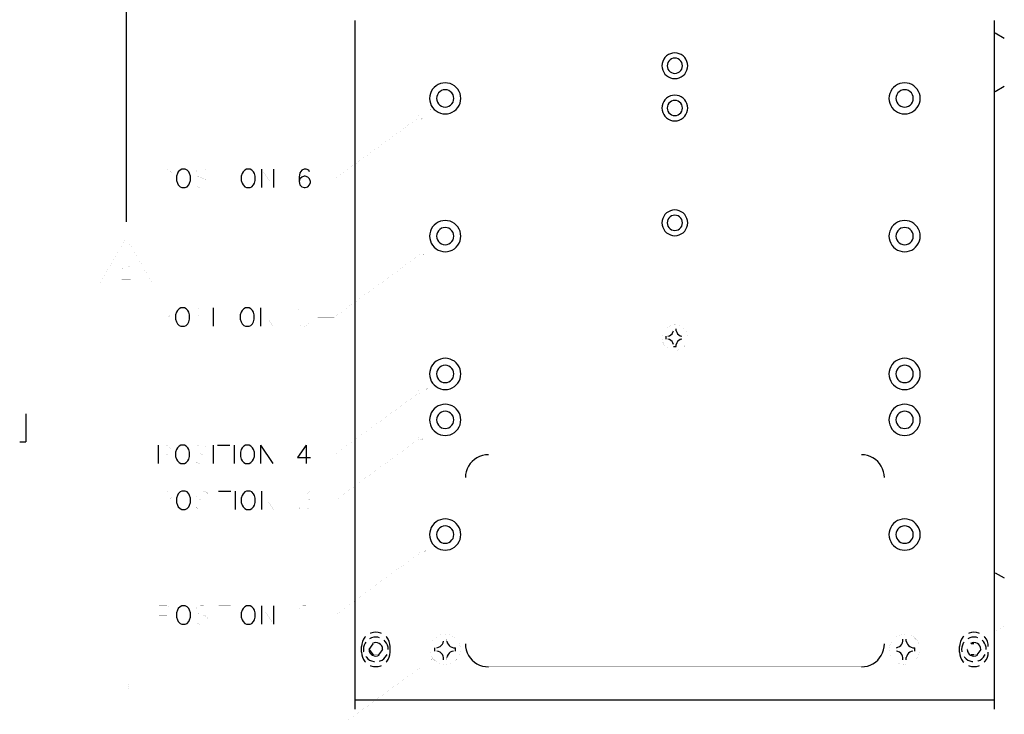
# Model space of a CAD drawing. Extents: x -5.2 to 5.2, y -3.8 to 3.8.
# Tile 8 of 9: x 1.8 to 5.2, y -0.7 to 1.7. Entities that reach past the tile are written whole.
import ezdxf

# ---------------------------------------------------------------- set-up
doc = ezdxf.new("R2010")
doc.units = 0

msp = doc.modelspace()

# ---------------------------------------------------------------- linework, layer by layer
at = {"layer": 'LAYER_1'}
for p, q in [((2.13896, 2.34445), (2.13896, 1.00747)), ((2.94995, -0.719679), (2.94995, 1.72123)), ((5.21528, -0.719679), (5.21528, 1.72123)), ((5.21686, 1.67713), (5.24953, 1.65863)), ((5.21686, 1.46887), (5.24953, 1.48777)), ((2.61808, 1.19368), (2.61808, 1.12833)), ((2.66139, 1.19368), (2.66139, 1.12833)), ((2.44721, 0.701951), (2.44721, 0.636997)), ((2.61492, 0.701951), (2.61492, 0.636997)), ((4.05151, 0.591708), (4.05151, 0.601556)), ((4.08773, 0.621236), (4.08773, 0.627543)), ((1.78345, 0.326763), (1.78345, 0.227546)), ((1.76179, 0.227546), (1.78345, 0.227546)), ((2.25233, 0.215339), (2.25233, 0.150383)), ((2.4476, 0.215339), (2.4476, 0.150383)), ((2.46296, 0.215339), (2.50666, 0.215339)), ((2.52201, 0.215339), (2.52201, 0.150383)), ((2.61492, 0.215339), (2.65823, 0.150383)), ((2.61492, 0.215339), (2.61492, 0.150383)), ((2.77634, 0.215339), (2.77634, 0.150383)), ((2.4661, 0.052742), (2.50941, 0.052742)), ((2.52516, 0.052742), (2.52516, -0.012221)), ((2.61808, 0.052742), (2.61808, -0.012221)), ((5.21686, -0.236619), (5.24953, -0.255119)), ((2.61808, -0.353943), (2.61808, -0.419292)), ((2.66139, -0.353943), (2.66139, -0.419292)), ((4.89049, -0.479132), (4.89049, -0.471646)), ((4.90229, -0.479132), (4.90229, -0.471646)), ((2.9724, -0.518507), (2.9724, -0.49804)), ((2.99917, -0.508281), (3.01374, -0.488979)), ((2.99917, -0.508281), (3.01374, -0.527568)), ((3.0472, -0.508281), (3.03303, -0.527568)), ((3.07397, -0.518507), (3.07397, -0.49804)), ((3.23223, -0.514181), (3.23223, -0.502353)), ((3.29799, -0.502353), (3.30585, -0.502353)), ((3.30585, -0.514181), (3.30585, -0.502353)), ((4.92552, -0.502353), (4.933, -0.502353)), ((4.933, -0.514181), (4.933, -0.502353)), ((5.09127, -0.518507), (5.09127, -0.49804)), ((5.14205, -0.488979), (5.13261, -0.488979)), ((5.16607, -0.508281), (5.15188, -0.527568)), ((3.26294, -0.544887), (3.26294, -0.537401)), ((4.89049, -0.544887), (4.89049, -0.537401)), ((4.90229, -0.544887), (4.90229, -0.537401)), ((5.14205, -0.527554), (5.13261, -0.527554)), ((2.94995, -0.687399), (5.21528, -0.687399))]:
    msp.add_line(p, q, dxfattribs=at)
at = {"layer": 'LAYER_1', "const_width": 0.0001}
for points in [[(5.24953, 1.6787), (5.24953, 3.4515)], [(2.94839, -0.770474), (2.94839, 2.00941), (5.21686, 2.00941), (5.21686, -0.770474)], [(2.94995, 1.72123), (5.21528, 1.72123)], [(5.24953, 1.65863), (5.24953, 1.48777)], [(3.172, 1.38618), (3.18342, 1.37045), (3.22476, 1.41335)], [(3.17791, 1.37833), (2.87949, 1.161), (2.82083, 1.161)], [(2.25548, 1.19368), (2.28345, 1.19368), (2.29248, 1.19052), (2.29564, 1.18738), (2.29879, 1.18108), (2.29879, 1.17162), (2.29564, 1.16572), (2.29248, 1.16258), (2.28345, 1.15942), (2.25548, 1.15942)], [(2.25548, 1.19368), (2.25548, 1.12833)], [(2.4291, 1.18423), (2.4228, 1.19052), (2.41336, 1.19368), (2.40115, 1.19368), (2.39171, 1.19052), (2.38578, 1.18423), (2.38578, 1.17792), (2.38855, 1.17162), (2.39171, 1.16887), (2.398, 1.16572), (2.4165, 1.15942), (2.4228, 1.15627), (2.42596, 1.15312), (2.4291, 1.14683), (2.4291, 1.13777), (2.4228, 1.13148), (2.41336, 1.12833), (2.40115, 1.12833), (2.39171, 1.13148), (2.38578, 1.13777)], [(2.45076, 1.19368), (2.45076, 1.12833)], [(2.4661, 1.19368), (2.50941, 1.19368)], [(2.48777, 1.19368), (2.48777, 1.12833)], [(2.52516, 1.19368), (2.52516, 1.12833)], [(2.61808, 1.19368), (2.66139, 1.12833)], [(3.172, 0.89801), (3.18342, 0.882264), (3.22476, 0.925178)], [(3.17791, 0.890131), (2.87634, 0.669264), (2.81768, 0.669264)], [(2.12477, 0.840922), (2.12477, 0.843282), (2.12714, 0.848003), (2.1295, 0.850376), (2.13422, 0.852736), (2.14368, 0.852736), (2.14802, 0.850363), (2.15038, 0.848003), (2.15274, 0.843282), (2.15274, 0.838563), (2.15038, 0.833842), (2.14604, 0.827142), (2.1228, 0.803921), (2.1551, 0.803921)], [(2.13896, -0.628736), (2.13896, 0.710619)], [(2.25194, 0.701951), (2.27988, 0.701951), (2.28935, 0.698792), (2.29248, 0.695658), (2.29564, 0.689351), (2.29564, 0.680292), (2.29248, 0.673985), (2.28935, 0.670851), (2.27988, 0.667704), (2.25194, 0.667704)], [(2.25194, 0.701951), (2.25194, 0.636997)], [(2.42555, 0.692499), (2.41965, 0.698792), (2.41021, 0.701951), (2.39761, 0.701951), (2.38855, 0.698792), (2.38224, 0.692499), (2.38224, 0.686599), (2.3854, 0.680292), (2.38855, 0.677144), (2.39484, 0.674011), (2.41336, 0.667704), (2.41965, 0.664544), (2.42242, 0.66179), (2.42555, 0.655483), (2.42555, 0.646043), (2.41965, 0.639736), (2.41021, 0.636997), (2.39761, 0.636997), (2.38855, 0.639736), (2.38224, 0.646043)], [(2.46296, 0.701951), (2.50627, 0.701951)], [(2.48461, 0.701951), (2.48461, 0.636997)], [(2.52162, 0.701951), (2.52162, 0.636997)], [(2.61492, 0.701951), (2.65823, 0.636997)], [(2.65823, 0.701951), (2.65823, 0.636997)], [(2.78225, 0.701951), (2.75115, 0.701951), (2.74799, 0.674011), (2.75115, 0.677144), (2.76059, 0.680292), (2.76965, 0.680292), (2.77909, 0.677144), (2.7854, 0.670851), (2.78815, 0.66179), (2.78815, 0.655483), (2.7854, 0.646043), (2.77909, 0.639736), (2.76965, 0.636997), (2.76059, 0.636997), (2.75115, 0.639736), (2.74799, 0.642897), (2.74485, 0.649204)], [(4.05151, 0.601556), (4.0582, 0.601556)], [(4.0775, 0.621236), (4.0775, 0.627543), (4.08773, 0.627543)], [(4.10703, 0.601556), (4.11372, 0.601556)], [(4.11372, 0.591708), (4.11372, 0.601556)], [(4.05151, 0.591708), (4.0582, 0.591708)], [(4.0775, 0.565721), (4.0775, 0.572028)], [(4.10703, 0.591708), (4.11372, 0.591708)], [(3.172, 0.409824), (3.18342, 0.394076), (3.22476, 0.436599)], [(3.17791, 0.401957), (2.87949, 0.183058), (2.82083, 0.183058)], [(1.76179, 0.326763), (1.78345, 0.326763)], [(3.172, 0.247226), (3.18342, 0.231493), (3.22476, 0.274)], [(2.25233, 0.215339), (2.28029, 0.215339), (2.28935, 0.212206), (2.29248, 0.209439), (2.29564, 0.203146), (2.29564, 0.193678), (2.29248, 0.187792), (2.28935, 0.184632), (2.28029, 0.181499), (2.25233, 0.181499)], [(2.42596, 0.206292), (2.41965, 0.212206), (2.41059, 0.215339), (2.398, 0.215339), (2.38855, 0.212206), (2.38265, 0.206292), (2.38265, 0.199999), (2.38578, 0.193678), (2.38855, 0.190544), (2.39484, 0.187792), (2.41336, 0.181499), (2.41965, 0.178338), (2.4228, 0.175178), (2.42596, 0.168885), (2.42596, 0.159838), (2.41965, 0.153531), (2.41059, 0.150383), (2.398, 0.150383), (2.38855, 0.153531), (2.38265, 0.159838)], [(2.48461, 0.215339), (2.48461, 0.150383)], [(2.65823, 0.215339), (2.65823, 0.150383)], [(3.17791, 0.23936), (2.87949, 0.020067), (2.82083, 0.020067)], [(3.422, 0.181878), (4.74323, 0.181878)], [(3.34051, 0.100389), (3.34051, -0.488586)], [(4.82473, 0.100389), (4.82473, -0.488586)], [(2.25548, 0.052742), (2.28345, 0.052742), (2.29248, 0.049608), (2.29564, 0.046447), (2.29879, 0.040547), (2.29879, 0.031081), (2.29564, 0.024788), (2.29248, 0.02164), (2.28345, 0.018494), (2.25548, 0.018494)], [(2.25548, 0.052742), (2.25548, -0.012221)], [(2.4291, 0.043287), (2.4228, 0.049608), (2.41336, 0.052754), (2.40115, 0.052742), (2.39171, 0.049608), (2.38578, 0.043287), (2.38578, 0.037401), (2.38855, 0.031081), (2.39171, 0.027947), (2.398, 0.024788), (2.4165, 0.018494), (2.4228, 0.01574), (2.42596, 0.012581), (2.4291, 0.006286), (2.4291, -0.00316), (2.4228, -0.009067), (2.41336, -0.012221), (2.40115, -0.012221), (2.39171, -0.009067), (2.38578, -0.00316)], [(2.45076, 0.052742), (2.45076, -0.012221)], [(2.48777, 0.052742), (2.48777, -0.012221)], [(2.61808, 0.052742), (2.66139, -0.012221)], [(2.66139, 0.052742), (2.66139, -0.012221)], [(2.75429, 0.052742), (2.78853, 0.052742), (2.77003, 0.027947), (2.77909, 0.027947), (2.7854, 0.024788), (2.78853, 0.02164), (2.79169, 0.012581), (2.79169, 0.006286), (2.78853, -0.00316), (2.78225, -0.009067), (2.77319, -0.012221), (2.76375, -0.012221), (2.75429, -0.009067), (2.75153, -0.0063), (2.74839, -0.000007)], [(3.172, -0.159457), (3.18342, -0.175204), (3.22476, -0.132683)], [(3.17791, -0.167337), (2.87949, -0.386617), (2.82083, -0.386617)], [(5.24953, -0.255119), (5.24953, -0.425992)], [(2.25548, -0.353943), (2.28345, -0.353943), (2.29248, -0.357089), (2.29564, -0.360236), (2.29879, -0.366543), (2.29879, -0.37559), (2.29564, -0.381883), (2.29248, -0.385043), (2.28345, -0.38819), (2.25548, -0.38819)], [(2.25548, -0.353943), (2.25548, -0.419292)], [(2.4291, -0.363383), (2.4228, -0.357089), (2.41336, -0.353943), (2.40115, -0.353943), (2.39171, -0.357089), (2.38578, -0.363383), (2.38578, -0.36969), (2.38855, -0.37559), (2.39171, -0.37875), (2.398, -0.381883), (2.4165, -0.38819), (2.4228, -0.39135), (2.42596, -0.394497), (2.4291, -0.400397), (2.4291, -0.409851), (2.4228, -0.416158), (2.41336, -0.419292), (2.40115, -0.419292), (2.39171, -0.416158), (2.38578, -0.409851)], [(2.45076, -0.353943), (2.45076, -0.419292)], [(2.4661, -0.353943), (2.50941, -0.353943)], [(2.48777, -0.353943), (2.48777, -0.419292)], [(2.52516, -0.353943), (2.52516, -0.419292)], [(2.61808, -0.353943), (2.66139, -0.419292)], [(2.7854, -0.360236), (2.78853, -0.366543), (2.78853, -0.37285), (2.7854, -0.37875), (2.77909, -0.38819), (2.74839, -0.419292), (2.79169, -0.419292)], [(2.75153, -0.36969), (2.75153, -0.366543), (2.75429, -0.360236), (2.75745, -0.357089), (2.76375, -0.353943), (2.77634, -0.353943), (2.78225, -0.357089), (2.7854, -0.360236)], [(5.21686, -0.444885), (5.24953, -0.425992)], [(3.26294, -0.479132), (3.26294, -0.471646), (3.27477, -0.471646)], [(3.27477, -0.479132), (3.27477, -0.471646)], [(4.89049, -0.471646), (4.90229, -0.471646)], [(3.02319, -0.488979), (3.01374, -0.488979)], [(3.02319, -0.488979), (3.03303, -0.488979)], [(3.0472, -0.508281), (3.03303, -0.488979)], [(3.23223, -0.502353), (3.23972, -0.502353)], [(3.23223, -0.514181), (3.23972, -0.514181)], [(3.29799, -0.514181), (3.30585, -0.514181)], [(4.85978, -0.502353), (4.86724, -0.502353)], [(4.85978, -0.514181), (4.85978, -0.502353)], [(4.85978, -0.514181), (4.86724, -0.514181)], [(4.92552, -0.514181), (4.933, -0.514181)], [(5.11804, -0.508281), (5.13261, -0.488979)], [(5.11804, -0.508281), (5.13261, -0.527568)], [(5.14205, -0.488979), (5.15188, -0.488979)], [(5.16607, -0.508281), (5.15188, -0.488979)], [(5.19283, -0.518507), (5.19283, -0.49804)], [(3.02319, -0.527554), (3.01374, -0.527554)], [(3.02319, -0.527554), (3.03303, -0.527554)], [(3.172, -0.566535), (3.18342, -0.582296), (3.22476, -0.539761)], [(3.26294, -0.544887), (3.27477, -0.544887)], [(3.27477, -0.544887), (3.27477, -0.537401)], [(4.89049, -0.544887), (4.90229, -0.544887)], [(5.14205, -0.527554), (5.15188, -0.527554)], [(3.17791, -0.574415), (2.87949, -0.793301), (2.82083, -0.793301)], [(3.422, -0.570089), (4.74323, -0.570089)], [(2.1295, -0.628736), (2.14879, -0.628736), (2.13896, -0.687399)], [(2.92948, -0.687399), (2.0984, -0.687399)], [(2.94995, -0.719679), (5.21528, -0.719679)]]:
    msp.add_lwpolyline(points, dxfattribs=at)
at = {"layer": 'LAYER_1'}
for points in [[(4.1283, 1.56061), (4.1275, 1.56848), (4.12553, 1.57595), (4.12199, 1.58343), (4.11766, 1.58973), (4.11175, 1.59523), (4.10545, 1.59997), (4.09838, 1.60312), (4.0905, 1.60548), (4.08263, 1.60587), (4.07475, 1.60548), (4.06687, 1.60312), (4.05979, 1.59997), (4.05348, 1.59523), (4.04758, 1.58973), (4.04325, 1.58343), (4.0397, 1.57595), (4.03773, 1.56848), (4.03696, 1.56061), (4.03773, 1.55273), (4.0397, 1.54485), (4.04325, 1.53777), (4.04758, 1.53108), (4.05348, 1.52556), (4.05979, 1.52084), (4.06687, 1.51768), (4.07475, 1.51571), (4.08263, 1.51494), (4.0905, 1.51571), (4.09838, 1.51768), (4.10545, 1.52084), (4.11175, 1.52556), (4.11766, 1.53108), (4.12199, 1.53777), (4.12553, 1.54485), (4.1275, 1.55273)], [(4.1098, 1.56061), (4.109, 1.56651), (4.10703, 1.57202), (4.10387, 1.57713), (4.09955, 1.58147), (4.09443, 1.58462), (4.08853, 1.58698), (4.08263, 1.58737), (4.07671, 1.58698), (4.0708, 1.58462), (4.06569, 1.58147), (4.06136, 1.57713), (4.0582, 1.57202), (4.05625, 1.56651), (4.05546, 1.56061), (4.05625, 1.5543), (4.0582, 1.54878), (4.06136, 1.54367), (4.06569, 1.53934), (4.0708, 1.53618), (4.07671, 1.53423), (4.08263, 1.53344), (4.08853, 1.53423), (4.09443, 1.53618), (4.09955, 1.53934), (4.10387, 1.54367), (4.10703, 1.54878), (4.109, 1.5543)], [(3.32435, 1.44447), (3.32358, 1.45312), (3.32161, 1.46178), (3.31806, 1.46965), (3.31373, 1.47713), (3.30821, 1.48383), (3.30153, 1.48933), (3.29405, 1.49367), (3.28617, 1.49721), (3.27751, 1.49918), (3.26885, 1.49997), (3.26019, 1.49918), (3.25193, 1.49721), (3.24365, 1.49367), (3.23657, 1.48933), (3.22987, 1.48383), (3.22397, 1.47713), (3.21963, 1.46965), (3.2165, 1.46178), (3.21413, 1.45312), (3.21373, 1.44447), (3.21413, 1.4358), (3.2165, 1.42754), (3.21963, 1.41925), (3.22397, 1.41217), (3.22987, 1.40548), (3.23657, 1.39998), (3.24365, 1.39524), (3.25193, 1.3921), (3.26019, 1.38974), (3.26885, 1.38934), (3.27751, 1.38974), (3.28617, 1.3921), (3.29405, 1.39524), (3.30153, 1.39998), (3.30821, 1.40548), (3.31373, 1.41217), (3.31806, 1.41925), (3.32161, 1.42754), (3.32358, 1.4358)], [(3.29956, 1.44447), (3.29877, 1.45154), (3.29681, 1.45784), (3.29287, 1.46375), (3.28815, 1.46847), (3.28224, 1.47241), (3.27595, 1.47439), (3.26885, 1.47517), (3.26217, 1.47439), (3.25547, 1.47241), (3.24957, 1.46847), (3.24483, 1.46375), (3.24129, 1.45784), (3.23893, 1.45154), (3.23815, 1.44447), (3.23893, 1.43777), (3.24129, 1.43108), (3.24483, 1.42556), (3.24957, 1.42044), (3.25547, 1.41689), (3.26217, 1.41453), (3.26885, 1.41376), (3.27595, 1.41453), (3.28224, 1.41689), (3.28815, 1.42044), (3.29287, 1.42556), (3.29681, 1.43108), (3.29877, 1.43777)], [(4.9271, 1.44447), (4.9263, 1.45154), (4.92394, 1.45784), (4.9204, 1.46375), (4.91568, 1.46847), (4.90978, 1.47241), (4.90308, 1.47439), (4.89639, 1.47517), (4.88969, 1.47439), (4.883, 1.47241), (4.87709, 1.46847), (4.87237, 1.46375), (4.86883, 1.45784), (4.86647, 1.45154), (4.86568, 1.44447), (4.86647, 1.43777), (4.86883, 1.43108), (4.87237, 1.42556), (4.87709, 1.42044), (4.883, 1.41689), (4.88969, 1.41453), (4.89639, 1.41376), (4.90308, 1.41453), (4.90978, 1.41689), (4.91568, 1.42044), (4.9204, 1.42556), (4.92394, 1.43108), (4.9263, 1.43777)], [(4.1283, 1.41022), (4.1275, 1.41848), (4.12553, 1.42595), (4.12199, 1.43304), (4.11766, 1.43973), (4.11175, 1.44524), (4.10545, 1.44996), (4.09838, 1.45312), (4.0905, 1.45508), (4.08263, 1.45588), (4.07475, 1.45508), (4.06687, 1.45312), (4.05979, 1.44996), (4.05348, 1.44524), (4.04758, 1.43973), (4.04325, 1.43304), (4.0397, 1.42595), (4.03773, 1.41848), (4.03696, 1.4102), (4.03773, 1.40234), (4.0397, 1.39485), (4.04325, 1.38777), (4.04758, 1.38107), (4.05348, 1.37556), (4.05979, 1.37084), (4.06687, 1.36768), (4.07475, 1.36532), (4.08263, 1.36493), (4.0905, 1.36532), (4.09838, 1.36768), (4.10545, 1.37084), (4.11175, 1.37556), (4.11766, 1.38107), (4.12199, 1.38777), (4.12553, 1.39485), (4.1275, 1.40234)], [(2.3362, 1.19368), (2.32989, 1.19052), (2.3236, 1.18423), (2.32045, 1.17792), (2.31729, 1.16887), (2.31729, 1.15312), (2.32045, 1.14408), (2.3236, 1.13777), (2.32989, 1.13148), (2.3362, 1.12833), (2.3484, 1.12833), (2.3547, 1.13148), (2.361, 1.13777), (2.36374, 1.14408), (2.3669, 1.15312), (2.3669, 1.16887), (2.36374, 1.17792), (2.361, 1.18423), (2.3547, 1.19052), (2.3484, 1.19368)], [(2.56532, 1.19368), (2.55903, 1.19052), (2.55313, 1.18423), (2.54997, 1.17792), (2.54682, 1.16887), (2.54682, 1.15312), (2.54997, 1.14408), (2.55313, 1.13777), (2.55903, 1.13148), (2.56532, 1.12833), (2.57791, 1.12833), (2.58384, 1.13148), (2.59013, 1.13777), (2.59328, 1.14408), (2.59642, 1.15312), (2.59642, 1.16887), (2.59328, 1.17792), (2.59013, 1.18423), (2.58384, 1.19052), (2.57791, 1.19368)], [(4.1283, 1.00352), (4.1275, 1.01139), (4.12553, 1.01927), (4.12199, 1.02635), (4.11766, 1.03265), (4.11175, 1.03855), (4.10545, 1.04289), (4.09838, 1.04643), (4.0905, 1.0484), (4.08263, 1.04919), (4.07475, 1.0484), (4.06687, 1.04643), (4.05979, 1.04289), (4.05348, 1.03855), (4.04758, 1.03265), (4.04325, 1.02635), (4.0397, 1.01927), (4.03773, 1.01139), (4.03696, 1.00352), (4.03773, 0.995639), (4.0397, 0.987772), (4.04325, 0.980679), (4.04758, 0.974386), (4.05348, 0.968472), (4.05979, 0.964146), (4.06687, 0.960606), (4.07475, 0.958639), (4.08263, 0.957851), (4.0905, 0.958639), (4.09838, 0.960606), (4.10545, 0.964146), (4.11175, 0.968472), (4.11766, 0.974386), (4.12199, 0.980679), (4.12553, 0.987772), (4.1275, 0.995639)], [(3.32435, 0.956279), (3.32358, 0.964932), (3.32161, 0.973599), (3.31806, 0.981479), (3.31373, 0.988953), (3.30821, 0.995639), (3.30153, 1.00116), (3.29405, 1.00549), (3.28617, 1.00903), (3.27751, 1.01101), (3.26885, 1.01178), (3.26019, 1.01101), (3.25193, 1.00903), (3.24365, 1.00549), (3.23657, 1.00116), (3.22987, 0.995639), (3.22397, 0.988953), (3.21963, 0.981479), (3.2165, 0.973599), (3.21413, 0.964932), (3.21373, 0.956279), (3.21413, 0.947611), (3.2165, 0.939351), (3.21963, 0.931078), (3.22397, 0.923985), (3.22987, 0.917297), (3.23657, 0.911397), (3.24365, 0.907057), (3.25193, 0.903924), (3.26019, 0.90155), (3.26885, 0.901157), (3.27751, 0.90155), (3.28617, 0.903924), (3.29405, 0.907057), (3.30153, 0.911397), (3.30821, 0.917297), (3.31373, 0.923985), (3.31806, 0.931078), (3.32161, 0.939351), (3.32358, 0.947611)], [(4.1098, 1.00352), (4.109, 1.00942), (4.10703, 1.01532), (4.10387, 1.02045), (4.09955, 1.02479), (4.09443, 1.02793), (4.08853, 1.02989), (4.08263, 1.03069), (4.07671, 1.02989), (4.0708, 1.02793), (4.06569, 1.02479), (4.06136, 1.02045), (4.0582, 1.01532), (4.05625, 1.00942), (4.05546, 1.00352), (4.05625, 0.997619), (4.0582, 0.991719), (4.06136, 0.986593), (4.06569, 0.982253), (4.0708, 0.979119), (4.07671, 0.977139), (4.08263, 0.976353), (4.08853, 0.977139), (4.09443, 0.979119), (4.09955, 0.982253), (4.10387, 0.986593), (4.10703, 0.991719), (4.109, 0.997619)], [(4.9515, 0.956279), (4.9511, 0.964932), (4.94914, 0.973599), (4.9456, 0.981479), (4.94126, 0.988953), (4.93536, 0.995639), (4.92906, 1.00116), (4.92158, 1.00549), (4.91332, 1.00903), (4.90506, 1.01101), (4.89639, 1.01178), (4.88772, 1.01101), (4.87946, 1.00903), (4.87119, 1.00549), (4.8637, 1.00116), (4.85741, 0.995639), (4.8515, 0.988953), (4.84718, 0.981479), (4.84364, 0.973599), (4.84166, 0.964932), (4.84087, 0.956279), (4.84166, 0.947611), (4.84364, 0.939351), (4.84718, 0.931078), (4.8515, 0.923985), (4.85741, 0.917297), (4.8637, 0.911397), (4.87119, 0.907057), (4.87946, 0.903924), (4.88772, 0.90155), (4.89639, 0.901157), (4.90506, 0.90155), (4.91332, 0.903924), (4.92158, 0.907057), (4.92906, 0.911397), (4.93536, 0.917297), (4.94126, 0.923985), (4.9456, 0.931078), (4.94914, 0.939351), (4.9511, 0.947611)], [(3.29956, 0.956279), (3.29877, 0.963372), (3.29681, 0.969653), (3.29287, 0.975579), (3.28815, 0.9803), (3.28224, 0.984233), (3.27595, 0.9862), (3.26885, 0.986986), (3.26217, 0.9862), (3.25547, 0.984233), (3.24957, 0.9803), (3.24483, 0.975579), (3.24129, 0.969653), (3.23893, 0.963372), (3.23815, 0.956279), (3.23893, 0.949592), (3.24129, 0.942892), (3.24483, 0.936992), (3.24957, 0.932258), (3.25547, 0.928718), (3.26217, 0.926358), (3.26885, 0.925571), (3.27595, 0.926358), (3.28224, 0.928718), (3.28815, 0.932258), (3.29287, 0.936992), (3.29681, 0.942892), (3.29877, 0.949592)], [(2.33265, 0.701951), (2.32635, 0.698792), (2.32045, 0.692499), (2.31729, 0.686599), (2.31415, 0.677144), (2.31415, 0.66179), (2.31729, 0.652338), (2.32045, 0.646043), (2.32635, 0.639736), (2.33265, 0.636997), (2.34524, 0.636997), (2.35116, 0.639736), (2.35746, 0.646043), (2.3606, 0.652338), (2.36374, 0.66179), (2.36374, 0.677144), (2.3606, 0.686599), (2.35746, 0.692499), (2.35116, 0.698792), (2.34524, 0.701951)], [(2.56216, 0.701951), (2.55587, 0.698792), (2.54956, 0.692499), (2.54643, 0.686599), (2.54328, 0.677144), (2.54328, 0.66179), (2.54643, 0.652338), (2.54956, 0.646043), (2.55587, 0.639736), (2.56216, 0.636997), (2.57437, 0.636997), (2.58068, 0.639736), (2.58697, 0.646043), (2.59013, 0.652338), (2.59287, 0.66179), (2.59287, 0.677144), (2.59013, 0.686599), (2.58697, 0.692499), (2.58068, 0.698792), (2.57437, 0.701951)], [(3.32435, 0.468106), (3.32358, 0.47676), (3.32161, 0.485426), (3.31806, 0.493293), (3.31373, 0.500767), (3.30821, 0.507467), (3.30153, 0.512974), (3.29405, 0.517314), (3.28617, 0.520854), (3.27751, 0.522821), (3.26885, 0.523607), (3.26019, 0.522821), (3.25193, 0.520854), (3.24365, 0.517314), (3.23657, 0.512974), (3.22987, 0.507467), (3.22397, 0.500767), (3.21963, 0.493293), (3.2165, 0.485426), (3.21413, 0.47676), (3.21373, 0.468106), (3.21413, 0.459439), (3.2165, 0.451165), (3.21963, 0.442892), (3.22397, 0.435811), (3.22987, 0.429111), (3.23657, 0.423211), (3.24365, 0.418885), (3.25193, 0.415331), (3.26019, 0.413364), (3.26885, 0.412971), (3.27751, 0.413364), (3.28617, 0.415331), (3.29405, 0.418885), (3.30153, 0.423211), (3.30821, 0.429111), (3.31373, 0.435811), (3.31806, 0.442892), (3.32161, 0.451165), (3.32358, 0.459439)], [(4.9515, 0.468106), (4.9511, 0.47676), (4.94914, 0.485426), (4.9456, 0.493293), (4.94126, 0.500767), (4.93536, 0.507467), (4.92906, 0.512974), (4.92158, 0.517314), (4.91332, 0.520854), (4.90506, 0.522821), (4.89639, 0.523607), (4.88772, 0.522821), (4.87946, 0.520854), (4.87119, 0.517314), (4.8637, 0.512974), (4.85741, 0.507467), (4.8515, 0.500767), (4.84718, 0.493293), (4.84364, 0.485426), (4.84166, 0.47676), (4.84087, 0.468106), (4.84166, 0.459439), (4.84364, 0.451165), (4.84718, 0.442892), (4.8515, 0.435811), (4.85741, 0.429111), (4.8637, 0.423211), (4.87119, 0.418885), (4.87946, 0.415331), (4.88772, 0.413364), (4.89639, 0.412971), (4.90506, 0.413364), (4.91332, 0.415331), (4.92158, 0.418885), (4.92906, 0.423211), (4.93536, 0.429111), (4.94126, 0.435811), (4.9456, 0.442892), (4.94914, 0.451165), (4.9511, 0.459439)], [(4.9271, 0.468106), (4.9263, 0.475186), (4.92394, 0.481479), (4.9204, 0.487393), (4.91568, 0.492113), (4.90978, 0.496046), (4.90308, 0.498013), (4.89639, 0.498814), (4.88969, 0.498013), (4.883, 0.496046), (4.87709, 0.492113), (4.87237, 0.487379), (4.86883, 0.481479), (4.86647, 0.475186), (4.86568, 0.468106), (4.86647, 0.461406), (4.86883, 0.454719), (4.87237, 0.448806), (4.87709, 0.444072), (4.883, 0.440532), (4.88969, 0.438171), (4.89639, 0.437385), (4.90308, 0.438171), (4.90978, 0.440532), (4.91568, 0.444072), (4.9204, 0.448806), (4.92394, 0.454719), (4.9263, 0.461406)], [(4.9515, 0.305508), (4.9511, 0.314149), (4.94914, 0.322435), (4.9456, 0.330696), (4.94126, 0.337775), (4.93536, 0.344476), (4.92906, 0.349982), (4.92158, 0.354717), (4.91332, 0.357863), (4.90506, 0.360236), (4.89639, 0.360617), (4.88772, 0.360236), (4.87946, 0.357863), (4.87119, 0.354717), (4.8637, 0.349982), (4.85741, 0.344476), (4.8515, 0.337775), (4.84718, 0.330696), (4.84364, 0.322435), (4.84166, 0.314149), (4.84087, 0.305508), (4.84166, 0.296842), (4.84364, 0.288174), (4.84718, 0.280294), (4.8515, 0.272821), (4.85741, 0.266133), (4.8637, 0.260614), (4.87119, 0.256286), (4.87946, 0.252733), (4.88772, 0.250781), (4.89639, 0.249993), (4.90506, 0.250781), (4.91332, 0.252733), (4.92158, 0.256286), (4.92906, 0.260614), (4.93536, 0.266133), (4.94126, 0.272821), (4.9456, 0.280294), (4.94914, 0.288174), (4.9511, 0.296842)], [(3.29956, 0.305508), (3.29877, 0.312194), (3.29681, 0.318882), (3.29287, 0.324401), (3.28815, 0.329515), (3.28224, 0.333056), (3.27595, 0.335415), (3.26885, 0.336215), (3.26217, 0.335415), (3.25547, 0.333056), (3.24957, 0.329515), (3.24483, 0.324401), (3.24129, 0.318882), (3.23893, 0.312194), (3.23815, 0.305508), (3.23893, 0.298414), (3.24129, 0.292121), (3.24483, 0.286207), (3.24957, 0.281488), (3.25547, 0.277554), (3.26217, 0.275574), (3.26885, 0.274788), (3.27595, 0.275574), (3.28224, 0.277554), (3.28815, 0.281488), (3.29287, 0.286207), (3.29681, 0.292121), (3.29877, 0.298414)], [(4.9271, 0.305508), (4.9263, 0.312194), (4.92394, 0.318882), (4.9204, 0.324401), (4.91568, 0.329515), (4.90978, 0.333056), (4.90308, 0.335415), (4.89639, 0.336215), (4.88969, 0.335415), (4.883, 0.333056), (4.87709, 0.329515), (4.87237, 0.324401), (4.86883, 0.318882), (4.86647, 0.312194), (4.86568, 0.305508), (4.86647, 0.298414), (4.86883, 0.292121), (4.87237, 0.286207), (4.87709, 0.281488), (4.883, 0.277554), (4.88969, 0.275574), (4.89639, 0.274788), (4.90308, 0.275574), (4.90978, 0.277554), (4.91568, 0.281488), (4.9204, 0.286207), (4.92394, 0.292121), (4.9263, 0.298414)], [(2.33304, 0.215339), (2.32674, 0.212206), (2.32045, 0.206292), (2.31729, 0.199999), (2.31415, 0.190544), (2.31415, 0.175178), (2.31729, 0.165738), (2.32045, 0.159838), (2.32674, 0.153531), (2.33304, 0.150383), (2.34524, 0.150383), (2.35154, 0.153531), (2.35784, 0.159838), (2.361, 0.165738), (2.36374, 0.175178), (2.36374, 0.190544), (2.361, 0.199999), (2.35784, 0.206292), (2.35154, 0.212206), (2.34524, 0.215339)], [(2.56216, 0.215339), (2.55626, 0.212206), (2.54997, 0.206292), (2.54682, 0.199999), (2.54366, 0.190544), (2.54366, 0.175178), (2.54682, 0.165738), (2.54997, 0.159838), (2.55626, 0.153531), (2.56216, 0.150383), (2.57478, 0.150383), (2.58107, 0.153531), (2.58697, 0.159838), (2.59013, 0.165738), (2.59328, 0.175178), (2.59328, 0.190544), (2.59013, 0.199999), (2.58697, 0.206292), (2.58107, 0.212206), (2.57478, 0.215339)], [(2.3362, 0.052742), (2.32989, 0.049608), (2.3236, 0.043287), (2.32045, 0.037401), (2.31729, 0.027947), (2.31729, 0.012581), (2.32045, 0.00314), (2.3236, -0.00316), (2.32989, -0.009067), (2.3362, -0.012221), (2.3484, -0.012221), (2.3547, -0.009067), (2.361, -0.00316), (2.36374, 0.00314), (2.3669, 0.012581), (2.3669, 0.027947), (2.36374, 0.037401), (2.361, 0.043287), (2.3547, 0.049608), (2.3484, 0.052754)], [(2.56532, 0.052742), (2.55903, 0.049608), (2.55313, 0.043287), (2.54997, 0.037401), (2.54682, 0.027947), (2.54682, 0.012581), (2.54997, 0.00314), (2.55313, -0.00316), (2.55903, -0.009067), (2.56532, -0.012221), (2.57791, -0.012221), (2.58384, -0.009067), (2.59013, -0.00316), (2.59328, 0.00314), (2.59642, 0.012581), (2.59642, 0.027947), (2.59328, 0.037401), (2.59013, 0.043287), (2.58384, 0.049608), (2.57791, 0.052754)], [(3.32435, -0.101583), (3.32358, -0.092929), (3.32161, -0.084263), (3.31806, -0.076382), (3.31373, -0.068894), (3.30821, -0.062222), (3.30153, -0.056701), (3.29405, -0.051982), (3.28617, -0.048835), (3.27751, -0.046854), (3.26885, -0.046068), (3.26019, -0.046854), (3.25193, -0.048835), (3.24365, -0.051982), (3.23657, -0.056701), (3.22987, -0.062222), (3.22397, -0.068894), (3.21963, -0.076382), (3.2165, -0.084263), (3.21413, -0.092929), (3.21373, -0.101583), (3.21413, -0.11025), (3.2165, -0.11851), (3.21963, -0.12639), (3.22397, -0.133864), (3.22987, -0.14055), (3.23657, -0.146071), (3.24365, -0.15079), (3.25193, -0.153937), (3.26019, -0.155918), (3.26885, -0.156704), (3.27751, -0.155918), (3.28617, -0.153937), (3.29405, -0.15079), (3.30153, -0.146071), (3.30821, -0.14055), (3.31373, -0.133878), (3.31806, -0.12639), (3.32161, -0.11851), (3.32358, -0.11025)], [(4.9515, -0.101583), (4.9511, -0.092929), (4.94914, -0.084263), (4.9456, -0.076382), (4.94126, -0.068894), (4.93536, -0.062222), (4.92906, -0.056701), (4.92158, -0.051982), (4.91332, -0.048835), (4.90506, -0.046854), (4.89639, -0.046068), (4.88772, -0.046854), (4.87946, -0.048835), (4.87119, -0.051982), (4.8637, -0.056701), (4.85741, -0.062222), (4.8515, -0.068894), (4.84718, -0.076382), (4.84364, -0.084263), (4.84166, -0.092929), (4.84087, -0.101583), (4.84166, -0.11025), (4.84364, -0.11851), (4.84718, -0.12639), (4.8515, -0.133864), (4.85741, -0.14055), (4.8637, -0.146071), (4.87119, -0.15079), (4.87946, -0.153937), (4.88772, -0.155918), (4.89639, -0.156704), (4.90506, -0.155918), (4.91332, -0.153937), (4.92158, -0.15079), (4.92906, -0.146071), (4.93536, -0.14055), (4.94126, -0.133878), (4.9456, -0.12639), (4.94914, -0.11851), (4.9511, -0.11025)], [(3.29956, -0.101583), (3.29877, -0.094503), (3.29681, -0.088196), (3.29287, -0.082296), (3.28815, -0.077563), (3.28224, -0.073642), (3.27595, -0.071268), (3.26885, -0.070482), (3.26217, -0.071268), (3.25547, -0.073642), (3.24957, -0.077563), (3.24483, -0.082296), (3.24129, -0.088196), (3.23893, -0.094503), (3.23815, -0.101583), (3.23893, -0.108283), (3.24129, -0.114969), (3.24483, -0.12049), (3.24957, -0.12559), (3.25547, -0.129143), (3.26217, -0.131504), (3.26885, -0.13229), (3.27595, -0.131504), (3.28224, -0.129143), (3.28815, -0.12559), (3.29287, -0.12049), (3.29681, -0.114969), (3.29877, -0.108283)], [(4.9271, -0.101583), (4.9263, -0.094503), (4.92394, -0.088196), (4.9204, -0.082296), (4.91568, -0.077563), (4.90978, -0.073642), (4.90308, -0.071268), (4.89639, -0.070482), (4.88969, -0.071268), (4.883, -0.073642), (4.87709, -0.077563), (4.87237, -0.082296), (4.86883, -0.088196), (4.86647, -0.094503), (4.86568, -0.101583), (4.86647, -0.108283), (4.86883, -0.114969), (4.87237, -0.12049), (4.87709, -0.12559), (4.883, -0.129143), (4.88969, -0.131504), (4.89639, -0.13229), (4.90308, -0.131504), (4.90978, -0.129143), (4.91568, -0.12559), (4.9204, -0.12049), (4.92394, -0.114969), (4.9263, -0.108283)], [(2.3362, -0.353943), (2.32989, -0.357089), (2.3236, -0.363383), (2.32045, -0.36969), (2.31729, -0.37875), (2.31729, -0.394497), (2.32045, -0.403544), (2.3236, -0.409851), (2.32989, -0.416158), (2.3362, -0.419292), (2.3484, -0.419292), (2.3547, -0.416158), (2.361, -0.409851), (2.36374, -0.403544), (2.3669, -0.394497), (2.3669, -0.37875), (2.36374, -0.36969), (2.361, -0.363383), (2.3547, -0.357089), (2.3484, -0.353943)], [(2.56532, -0.353943), (2.55903, -0.357089), (2.55313, -0.363383), (2.54997, -0.36969), (2.54682, -0.37875), (2.54682, -0.394497), (2.54997, -0.403544), (2.55313, -0.409851), (2.55903, -0.416158), (2.56532, -0.419292), (2.57791, -0.419292), (2.58384, -0.416158), (2.59013, -0.409851), (2.59328, -0.403544), (2.59642, -0.394497), (2.59642, -0.37875), (2.59328, -0.36969), (2.59013, -0.363383), (2.58384, -0.357089), (2.57791, -0.353943)]]:
    msp.add_lwpolyline(points, close=True, dxfattribs=at)
for points in [[(4.92906, 1.48933), (4.92158, 1.49367), (4.91332, 1.49721), (4.90506, 1.49918), (4.89639, 1.49997), (4.88772, 1.49918), (4.87946, 1.49721), (4.87119, 1.49367), (4.8637, 1.48933), (4.85741, 1.48383), (4.8515, 1.47713), (4.84718, 1.46965), (4.84364, 1.46178), (4.84166, 1.45312), (4.84087, 1.44447), (4.84166, 1.4358), (4.84364, 1.42754), (4.84718, 1.41925), (4.8515, 1.41217), (4.85741, 1.40548), (4.8637, 1.39998), (4.87119, 1.39524), (4.87946, 1.3921), (4.88772, 1.38974), (4.89639, 1.38934), (4.90506, 1.38974), (4.91332, 1.3921), (4.92158, 1.39524), (4.92906, 1.39998), (4.93536, 1.40548), (4.94126, 1.41217), (4.9456, 1.41925), (4.94914, 1.42754), (4.9511, 1.4358), (4.9515, 1.44447)], [(4.9515, 1.44447), (4.9511, 1.45312), (4.94914, 1.46178), (4.9456, 1.46965), (4.94126, 1.47713), (4.93536, 1.48383), (4.92906, 1.48933)], [(4.1098, 1.41022), (4.109, 1.41651), (4.10703, 1.42202), (4.10387, 1.42713), (4.09955, 1.43146), (4.09443, 1.43462), (4.08853, 1.43658), (4.08263, 1.43737), (4.07671, 1.43658), (4.0708, 1.43462), (4.06569, 1.43146), (4.06136, 1.42713), (4.0582, 1.42202), (4.05625, 1.41651), (4.05546, 1.4102), (4.05625, 1.40429), (4.0582, 1.3988), (4.06136, 1.39367), (4.06569, 1.38934), (4.0708, 1.38618), (4.07671, 1.38423), (4.08263, 1.38343), (4.08853, 1.38423), (4.09443, 1.38618), (4.09955, 1.38934)], [(4.09955, 1.38934), (4.10387, 1.39367), (4.10703, 1.39878), (4.109, 1.40429), (4.1098, 1.41022)], [(2.78853, 1.18423), (2.7854, 1.19052), (2.77634, 1.19368), (2.77003, 1.19368), (2.76059, 1.19052), (2.75429, 1.18108), (2.75153, 1.16572), (2.75153, 1.14998), (2.75429, 1.13777), (2.76059, 1.13148), (2.77003, 1.12833), (2.77319, 1.12833), (2.78225, 1.13148), (2.78853, 1.13777), (2.79169, 1.14683), (2.79169, 1.14998), (2.78853, 1.15942), (2.78225, 1.16572), (2.77319, 1.16887), (2.77003, 1.16887), (2.76059, 1.16572), (2.75429, 1.15942), (2.75153, 1.14998)], [(4.88969, 0.9862), (4.883, 0.984233), (4.87709, 0.9803), (4.87237, 0.975579), (4.86883, 0.969653), (4.86647, 0.963372), (4.86568, 0.956279), (4.86647, 0.949592), (4.86883, 0.942892), (4.87237, 0.936992), (4.87709, 0.932258), (4.883, 0.928718), (4.88969, 0.926358), (4.89639, 0.925571), (4.90308, 0.926358), (4.90978, 0.928718), (4.91568, 0.932258), (4.9204, 0.936992), (4.92394, 0.942892), (4.9263, 0.949592), (4.9271, 0.956279)], [(4.9271, 0.956279), (4.9263, 0.963372), (4.92394, 0.969653), (4.9204, 0.975579), (4.91568, 0.9803), (4.90978, 0.984233), (4.90308, 0.9862), (4.89639, 0.986986), (4.88969, 0.9862)], [(4.0582, 0.601556), (4.06372, 0.603129), (4.06885, 0.606276), (4.07316, 0.610617), (4.07593, 0.615729), (4.0775, 0.621236)], [(4.08773, 0.621236), (4.08931, 0.615729), (4.09207, 0.610617), (4.0964, 0.606276), (4.10151, 0.603129), (4.10703, 0.601556)], [(4.0775, 0.572028), (4.07593, 0.577928), (4.07316, 0.583056), (4.06885, 0.586989), (4.06372, 0.590149), (4.0582, 0.591708)], [(4.0775, 0.565721), (4.08773, 0.565721), (4.08773, 0.572028)], [(4.10703, 0.591708), (4.10151, 0.590149), (4.0964, 0.586989), (4.09207, 0.583056), (4.08931, 0.577928), (4.08773, 0.572028)], [(3.24957, 0.492113), (3.24483, 0.487379), (3.24129, 0.481479), (3.23893, 0.475186), (3.23815, 0.468106), (3.23893, 0.461406), (3.24129, 0.454719), (3.24483, 0.448806), (3.24957, 0.444072), (3.25547, 0.440532), (3.26217, 0.438171), (3.26885, 0.437385), (3.27595, 0.438171), (3.28224, 0.440532), (3.28815, 0.444072), (3.29287, 0.448806), (3.29681, 0.454719), (3.29877, 0.461406), (3.29956, 0.468106)], [(3.29956, 0.468106), (3.29877, 0.475186), (3.29681, 0.481479), (3.29287, 0.487393), (3.28815, 0.492113), (3.28224, 0.496046), (3.27595, 0.498013), (3.26885, 0.498814), (3.26217, 0.498013), (3.25547, 0.496046), (3.24957, 0.492113)], [(3.32435, 0.305508), (3.32358, 0.314149), (3.32161, 0.322435), (3.31806, 0.330696), (3.31373, 0.337775), (3.30821, 0.344476), (3.30153, 0.349982), (3.29405, 0.354717), (3.28617, 0.357863), (3.27751, 0.360236), (3.26885, 0.360617), (3.26019, 0.360236), (3.25193, 0.357863), (3.24365, 0.354717), (3.23657, 0.349982), (3.22987, 0.344476), (3.22397, 0.337775), (3.21963, 0.330696), (3.2165, 0.322435), (3.21413, 0.314149), (3.21373, 0.305508), (3.21413, 0.296842), (3.2165, 0.288174), (3.21963, 0.280294), (3.22397, 0.272821)], [(3.22397, 0.272821), (3.22987, 0.266133), (3.23657, 0.260614), (3.24365, 0.256286), (3.25193, 0.252733), (3.26019, 0.250781), (3.26885, 0.249993), (3.27751, 0.250781), (3.28617, 0.252733), (3.29405, 0.256286), (3.30153, 0.260614), (3.30821, 0.266133), (3.31373, 0.272821), (3.31806, 0.280294), (3.32161, 0.288174), (3.32358, 0.296842), (3.32435, 0.305508)], [(2.77634, 0.215339), (2.74524, 0.172031), (2.79169, 0.172031)], [(3.422, 0.181878), (3.41138, 0.181092), (3.40073, 0.179139), (3.3909, 0.175571), (3.38105, 0.170851), (3.3724, 0.164951), (3.36453, 0.157871), (3.35742, 0.14999), (3.35152, 0.140944), (3.3468, 0.13149), (3.34326, 0.12125), (3.3413, 0.111024), (3.34051, 0.100389)], [(4.82473, 0.100389), (4.82395, 0.111024), (4.82198, 0.12125), (4.81843, 0.13149), (4.81371, 0.140944), (4.80781, 0.14999), (4.80111, 0.157871), (4.79285, 0.164951), (4.78418, 0.170851), (4.77435, 0.175571), (4.7645, 0.179139), (4.75388, 0.181092), (4.74323, 0.181878)], [(3.04287, -0.451586), (3.04051, -0.450406), (3.03185, -0.448046), (3.02319, -0.447246), (3.01453, -0.448046), (3.00586, -0.450406), (3.0035, -0.451586)], [(5.16173, -0.451586), (5.15937, -0.450406), (5.15111, -0.448046), (5.14205, -0.447246), (5.13338, -0.448046), (5.12473, -0.450406), (5.12237, -0.451586)], [(2.98697, -0.462992), (2.98421, -0.465365), (2.9791, -0.472446), (2.97556, -0.480706), (2.97319, -0.489374), (2.9724, -0.49804)], [(2.98777, -0.482672), (2.98539, -0.486226), (2.98225, -0.493307), (2.97989, -0.500793), (2.97948, -0.508281), (2.97989, -0.515754), (2.98028, -0.517326)], [(3.03657, -0.466925), (3.03067, -0.465365), (3.02319, -0.464565), (3.01571, -0.465365), (3.00823, -0.467332), (3.00114, -0.470465)], [(3.0472, -0.508281), (3.04641, -0.501974), (3.04405, -0.496074), (3.04012, -0.49134), (3.03539, -0.487407), (3.02949, -0.485046), (3.02319, -0.484246), (3.01689, -0.485046), (3.01099, -0.487407)], [(3.06688, -0.508281), (3.0665, -0.500793), (3.06414, -0.493307), (3.06098, -0.486226), (3.05665, -0.480312), (3.05231, -0.475986)], [(3.07397, -0.49804), (3.07319, -0.489374), (3.07083, -0.480706), (3.06727, -0.472446), (3.06216, -0.465365), (3.05939, -0.462992)], [(3.23972, -0.502353), (3.24562, -0.500793), (3.25075, -0.498433), (3.25507, -0.494486), (3.25901, -0.49016), (3.26137, -0.484653), (3.26294, -0.479132)], [(3.27477, -0.479132), (3.27633, -0.484653), (3.27909, -0.49016), (3.28263, -0.494486), (3.28696, -0.498433), (3.29247, -0.500793), (3.29799, -0.502353)], [(4.86724, -0.502353), (4.87276, -0.500793), (4.87827, -0.498433), (4.88261, -0.494486), (4.88615, -0.49016), (4.8889, -0.484653), (4.89049, -0.479132)], [(4.90229, -0.479132), (4.90388, -0.484653), (4.90624, -0.49016), (4.91017, -0.494486), (4.9145, -0.498433), (4.91961, -0.500793), (4.92552, -0.502353)], [(5.10584, -0.462992), (5.10308, -0.465365), (5.09795, -0.472446), (5.09441, -0.480706), (5.09205, -0.489374), (5.09127, -0.49804)], [(5.10701, -0.482672), (5.10426, -0.486226), (5.10111, -0.493307), (5.09914, -0.500793), (5.09835, -0.508281), (5.09914, -0.515754), (5.09953, -0.517326)], [(5.15544, -0.466925), (5.14952, -0.465365), (5.14205, -0.464565), (5.13456, -0.465365), (5.12709, -0.467332), (5.1204, -0.470465)], [(5.16607, -0.508281), (5.16527, -0.501974), (5.16291, -0.496074), (5.15899, -0.49134), (5.15426, -0.487407), (5.14834, -0.485046), (5.14205, -0.484246), (5.13574, -0.485046), (5.13024, -0.487407)], [(5.18575, -0.508281), (5.18536, -0.500793), (5.18339, -0.493307), (5.17985, -0.486226), (5.17551, -0.480312), (5.17118, -0.475986)], [(5.19283, -0.49804), (5.19206, -0.489374), (5.1897, -0.480706), (5.18614, -0.472446), (5.18103, -0.465365), (5.17867, -0.462992)], [(2.9724, -0.518507), (2.97319, -0.527161), (2.97556, -0.535828), (2.9791, -0.544101), (2.98421, -0.551181), (2.98697, -0.553542)], [(2.99917, -0.508281), (2.99996, -0.514574), (3.00232, -0.520474), (3.00627, -0.525194), (3.01099, -0.52914), (3.01689, -0.531501), (3.02319, -0.532287), (3.02949, -0.531501), (3.03539, -0.52914)], [(3.05939, -0.553542), (3.06216, -0.551181), (3.06727, -0.544101), (3.07083, -0.535828), (3.07319, -0.527161), (3.07397, -0.518507)], [(3.26294, -0.537401), (3.26137, -0.531894), (3.25901, -0.526374), (3.25507, -0.522061), (3.25075, -0.518114), (3.24562, -0.515754), (3.23972, -0.514181)], [(3.29799, -0.514181), (3.29247, -0.515754), (3.28696, -0.518114), (3.28263, -0.522061), (3.27909, -0.526374), (3.27633, -0.531894), (3.27477, -0.537401)], [(3.34051, -0.488586), (3.3413, -0.499219), (3.34326, -0.50984), (3.3468, -0.520081), (3.35152, -0.529521), (3.35742, -0.538187), (3.36453, -0.546461), (3.3724, -0.553149), (3.38105, -0.559049), (3.3909, -0.563782), (3.40074, -0.567322), (3.41138, -0.569289), (3.422, -0.570089)], [(4.74323, -0.570089), (4.75388, -0.569289), (4.7645, -0.567322), (4.77435, -0.563782), (4.78418, -0.559049), (4.79285, -0.553149), (4.80111, -0.546461), (4.80781, -0.538187), (4.81371, -0.529521), (4.81843, -0.520081), (4.82198, -0.50984), (4.82395, -0.499219), (4.82473, -0.488586)], [(4.89049, -0.537401), (4.8889, -0.531894), (4.88615, -0.526374), (4.88261, -0.522061), (4.87827, -0.518114), (4.87276, -0.515754), (4.86724, -0.514181)], [(4.92552, -0.514181), (4.91961, -0.515754), (4.9145, -0.518114), (4.91017, -0.522061), (4.90624, -0.526374), (4.90388, -0.531894), (4.90229, -0.537401)], [(5.09127, -0.518507), (5.09205, -0.527161), (5.09441, -0.535828), (5.09795, -0.544101), (5.10308, -0.551181), (5.10584, -0.553542)], [(5.11804, -0.508281), (5.11882, -0.514574), (5.12118, -0.520474), (5.12512, -0.525194), (5.13024, -0.52914), (5.13574, -0.531501), (5.14205, -0.532287), (5.14834, -0.531501), (5.15426, -0.52914)], [(5.17867, -0.553542), (5.18103, -0.551181), (5.18614, -0.544101), (5.1897, -0.535828), (5.19206, -0.527161), (5.19283, -0.518507)], [(2.98777, -0.533861), (2.98972, -0.536221), (2.99524, -0.541742), (3.00114, -0.546068), (3.00823, -0.549214), (3.01571, -0.551587), (3.01847, -0.551587)], [(3.03657, -0.550001), (3.03815, -0.549214), (3.04523, -0.546068), (3.05113, -0.541742), (3.05665, -0.536221), (3.06098, -0.530321), (3.06296, -0.525981)], [(5.10701, -0.533861), (5.10857, -0.536221), (5.1141, -0.541742), (5.1204, -0.546068), (5.12709, -0.549214), (5.13456, -0.551587), (5.13772, -0.551587)], [(5.15544, -0.550001), (5.15701, -0.549214), (5.16409, -0.546068), (5.1704, -0.541742), (5.17551, -0.536221), (5.17985, -0.530321), (5.18182, -0.525981)], [(3.0035, -0.564961), (3.00586, -0.566142), (3.01453, -0.568501), (3.02319, -0.569289), (3.03185, -0.568501), (3.04051, -0.566142), (3.04287, -0.564961)], [(5.12237, -0.564961), (5.12473, -0.566142), (5.13338, -0.568501), (5.14205, -0.569289), (5.15111, -0.568501), (5.15937, -0.566142), (5.16173, -0.564961)]]:
    msp.add_lwpolyline(points, dxfattribs=at)
at = {"layer": 'LAYER_1', "const_width": 0.0001}
for points in [[(2.13896, 0.950365), (2.04367, 0.785814), (2.23383, 0.785814)], [(4.1283, 0.596836), (4.1275, 0.604717), (4.12553, 0.612189), (4.12199, 0.619676), (4.11766, 0.625969), (4.11175, 0.631476), (4.10545, 0.636197), (4.09838, 0.639357), (4.0905, 0.641717), (4.08263, 0.642097), (4.07475, 0.641717), (4.06726, 0.639357), (4.05979, 0.636197), (4.05348, 0.631476), (4.04758, 0.625969), (4.04325, 0.619676), (4.0397, 0.612189), (4.03773, 0.604717), (4.03696, 0.596836), (4.03773, 0.588969), (4.0397, 0.581089), (4.04325, 0.574008), (4.04758, 0.567308), (4.05348, 0.561801), (4.05979, 0.557461), (4.06726, 0.553921), (4.07475, 0.551954), (4.08263, 0.551168), (4.0905, 0.551954), (4.09838, 0.553921), (4.10545, 0.557461), (4.11175, 0.561801), (4.11766, 0.567308), (4.12199, 0.574008), (4.12553, 0.581089), (4.1275, 0.588969)], [(3.3228, -0.508281), (3.322, -0.498812), (3.31963, -0.489767), (3.3157, -0.481113), (3.31019, -0.473626), (3.30349, -0.466925), (3.29601, -0.461419), (3.28735, -0.457486), (3.27831, -0.455125), (3.26885, -0.454325), (3.2594, -0.455125), (3.25034, -0.457486), (3.24208, -0.461419), (3.23421, -0.466925), (3.22751, -0.473626), (3.22199, -0.481113), (3.21807, -0.489767), (3.21571, -0.498812), (3.21491, -0.508281), (3.21571, -0.517721), (3.21807, -0.526781), (3.22199, -0.535435), (3.22751, -0.542921), (3.23421, -0.549608), (3.24208, -0.555128), (3.25034, -0.559049), (3.2594, -0.561422), (3.26885, -0.562208), (3.27831, -0.561422), (3.28735, -0.559049), (3.29601, -0.555128), (3.30349, -0.549608), (3.31019, -0.542921), (3.3157, -0.535435), (3.31963, -0.526781), (3.322, -0.517721)], [(4.95032, -0.508281), (4.94955, -0.498812), (4.94718, -0.489767), (4.94324, -0.481113), (4.93772, -0.473626), (4.93103, -0.466925), (4.92356, -0.461419), (4.91489, -0.457486), (4.90583, -0.455125), (4.89639, -0.454325), (4.88694, -0.455125), (4.87789, -0.457486), (4.86922, -0.461419), (4.86174, -0.466925), (4.85505, -0.473626), (4.84954, -0.481113), (4.8456, -0.489767), (4.84324, -0.498812), (4.84246, -0.508281), (4.84324, -0.517721), (4.8456, -0.526781), (4.84954, -0.535435), (4.85505, -0.542921), (4.86174, -0.549608), (4.86922, -0.555128), (4.87789, -0.559049), (4.88694, -0.561422), (4.89639, -0.562208), (4.90583, -0.561422), (4.91489, -0.559049), (4.92356, -0.555128), (4.93103, -0.549608), (4.93772, -0.542921), (4.94324, -0.535435), (4.94718, -0.526781), (4.94955, -0.517721)]]:
    msp.add_lwpolyline(points, close=True, dxfattribs=at)

doc.saveas('drawing.dxf')
